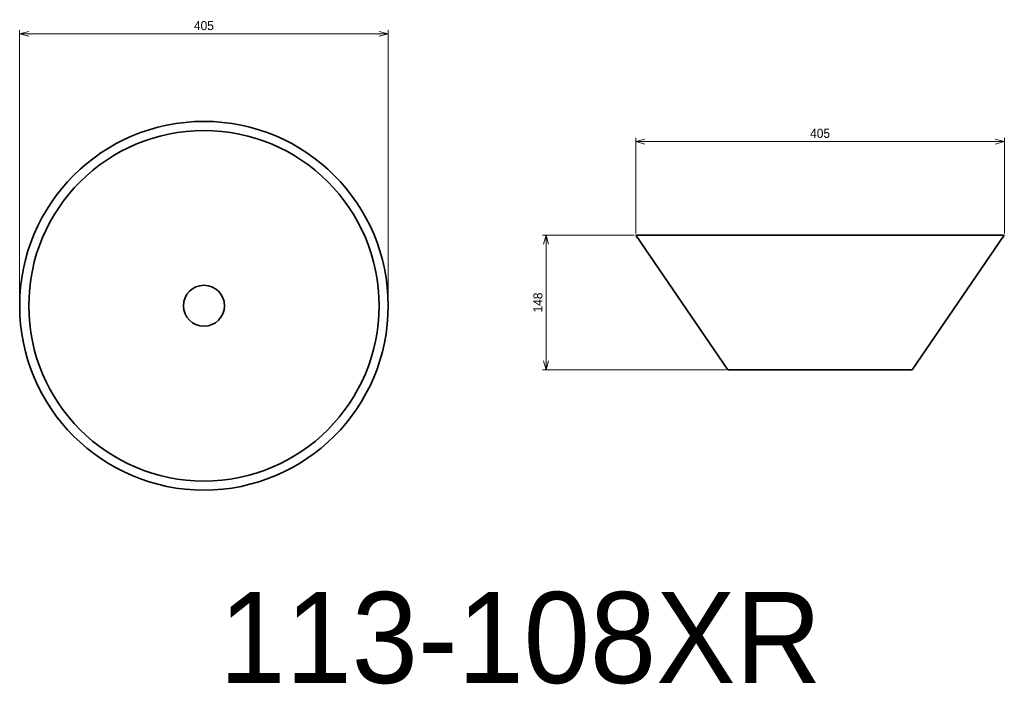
# Model space of a CAD drawing. Header units: millimetres. Extents: x 686 to 1768, y 136 to 867.
import ezdxf

# ---------------------------------------------------------------- set-up
doc = ezdxf.new("R2010")
doc.units = ezdxf.units.MM
doc.header["$LTSCALE"] = 0.3
for name, color, linetype, lineweight in [('実線', 3, 'Continuous', 35), ('寸法', 2, 'Continuous', 18), ('寸法 @ 4', 2, 'Continuous', 18), ('細線', 7, 'Continuous', 18)]:
    doc.layers.add(name, color=color, linetype=linetype, lineweight=lineweight)
doc.styles.add('MS Pゴシック', font='txt')
doc.styles.get("Standard").update_dxf_attribs({"font": 'txt.shx', "bigfont": 'bigfont.shx'})
doc.dimstyles.new('MyDim S＝1：4', dxfattribs={"dimtxt": 2.5, "dimasz": 2.5, "dimexe": 1, "dimexo": 0.5, "dimgap": 1, "dimtad": 3, "dimdsep": 46, "dimtxsty": 'MS Pゴシック', "dimblk": 'OPEN30', "dimcen": 0, "dimclrd": 256, "dimclre": 256, "dimclrt": 256, "dimazin": 2, "dimtfac": 1, "dimtmove": 0, "dimatfit": 3, "dimldrblk": 'OPEN30', "dimfxl": 1, "dimlwd": 18, "dimlwe": 18, "dimarcsym": 0})

# ---------------------------------------------------------------- blocks, each defined once
blk = doc.blocks.new('_Open30')
at = {"color": 0, "lineweight": -2}
for p, q in [((-1, 0.27), (0, 0)), ((0, 0), (-1, -0.27)), ((0, 0), (-1, 0))]:
    blk.add_line(p, q, dxfattribs=at)
blk = doc.blocks.new('*D10')
at = {"layer": 'Defpoints', "color": 0, "transparency": 16777216}
for p in [(1767.9, 733.1), (1362.9, 630.3), (1767.9, 630.3)]:
    blk.add_point(p, dxfattribs=at)
at = {"layer": '寸法', "lineweight": 18, "transparency": 16777216}
for p, q in [((1362.9, 632.3), (1362.9, 737.1)), ((1767.9, 632.3), (1767.9, 737.1)), ((1372.9, 733.1), (1757.9, 733.1))]:
    blk.add_line(p, q, dxfattribs=at)
at = {"layer": '寸法', "lineweight": 18, "transparency": 16777216, "xscale": 10, "yscale": 10, "zscale": 10, "rotation": 180}
blk.add_blockref('_Open30', (1362.9, 733.1), dxfattribs=at)
at = {"layer": '寸法', "lineweight": 18, "transparency": 16777216, "xscale": 10, "yscale": 10, "zscale": 10}
blk.add_blockref('_Open30', (1767.9, 733.1), dxfattribs=at)
at = {"layer": '寸法', "transparency": 16777216, "insert": (1565.4, 742.1), "char_height": 10, "attachment_point": 5, "style": 'MS Pゴシック'}
blk.add_mtext('405', dxfattribs=at)
blk = doc.blocks.new('*D11')
at = {"layer": 'Defpoints', "color": 0, "transparency": 16777216}
for p in [(1362.9, 630.3), (1264.3, 482.3), (1464.1, 482.3)]:
    blk.add_point(p, dxfattribs=at)
at = {"layer": '寸法', "lineweight": 18, "transparency": 16777216}
for p, q in [((1360.9, 630.3), (1260.3, 630.3)), ((1264.3, 620.3), (1264.3, 492.3)), ((1462.1, 482.3), (1260.3, 482.3))]:
    blk.add_line(p, q, dxfattribs=at)
at = {"layer": '寸法', "lineweight": 18, "transparency": 16777216, "xscale": 10, "yscale": 10, "zscale": 10}
for p, rotation in [((1264.3, 630.3), 90), ((1264.3, 482.3), 270)]:
    blk.add_blockref('_Open30', p, dxfattribs=dict(at, rotation=rotation))
at = {"layer": '寸法', "transparency": 16777216, "insert": (1255.3, 556.3), "char_height": 10, "attachment_point": 5, "rotation": 90, "style": 'MS Pゴシック'}
blk.add_mtext('148', dxfattribs=at)
blk = doc.blocks.new('*D12')
at = {"layer": 'Defpoints', "color": 0, "transparency": 16777216}
for p in [(1090.7, 851.4), (685.7, 552.8), (1090.7, 552.8)]:
    blk.add_point(p, dxfattribs=at)
at = {"layer": '寸法', "lineweight": 18, "transparency": 16777216}
for p, q in [((685.7, 554.8), (685.7, 855.4)), ((1090.7, 554.8), (1090.7, 855.4)), ((695.7, 851.4), (1080.7, 851.4))]:
    blk.add_line(p, q, dxfattribs=at)
at = {"layer": '寸法', "lineweight": 18, "transparency": 16777216, "xscale": 10, "yscale": 10, "zscale": 10, "rotation": 180}
blk.add_blockref('_Open30', (685.7, 851.4), dxfattribs=at)
at = {"layer": '寸法', "lineweight": 18, "transparency": 16777216, "xscale": 10, "yscale": 10, "zscale": 10}
blk.add_blockref('_Open30', (1090.7, 851.4), dxfattribs=at)
at = {"layer": '寸法', "transparency": 16777216, "insert": (888.2, 860.4), "char_height": 10, "attachment_point": 5, "style": 'MS Pゴシック'}
blk.add_mtext('405', dxfattribs=at)

msp = doc.modelspace()

# ---------------------------------------------------------------- linework, layer by layer
at = {"layer": '実線'}
for p, q in [((1362.857, 630.256), (1767.857, 630.256)), ((1362.857, 630.256), (1464.107, 482.256)), ((1666.607, 482.256), (1767.857, 630.256)), ((1464.107, 482.256), (1666.607, 482.256))]:
    msp.add_line(p, q, dxfattribs=at)
for radius in [202.5, 192.5, 22.5]:
    msp.add_circle((888.247, 552.756), radius, dxfattribs=at)

# ---------------------------------------------------------------- texts
at = {"layer": '細線', "insert": (1236.02, 187.666), "char_height": 100, "width": 1365.42328, "attachment_point": 5}
msp.add_mtext('{\\fMS PMincho|b0|i0|c128|p18;113-108XR}', dxfattribs=at)

# ---------------------------------------------------------------- dimensions: what is measured, and where the dimension line sits
at = {"layer": '寸法 @ 4'}
for base, p1, p2, picture, middle in [((1090.747, 851.389), (685.747, 552.756), (1090.747, 552.756), '*D12', (888.247, 860.389)), ((1767.857, 733.12), (1362.857, 630.256), (1767.857, 630.256), '*D10', (1565.357, 742.12))]:
    dim = msp.add_linear_dim(base=base, p1=p1, p2=p2, dimstyle='MyDim S＝1：4', override={"dimscale": 4, "dimtix": 0, "dimtofl": 1, "dimtmove": 0, "dimatfit": 3}, dxfattribs=at)
    dim.commit()
    dim.dimension.update_dxf_attribs({"geometry": picture, "text_midpoint": middle})
dim = msp.add_linear_dim(base=(1264.338, 482.256), p1=(1362.857, 630.256), p2=(1464.107, 482.256), angle=90, dimstyle='MyDim S＝1：4', override={"dimscale": 4, "dimtix": 0, "dimtofl": 1, "dimtmove": 0, "dimatfit": 3}, dxfattribs=at)
dim.commit()
dim.dimension.update_dxf_attribs({"geometry": '*D11', "text_midpoint": (1255.338, 556.256)})

doc.saveas('drawing.dxf')
